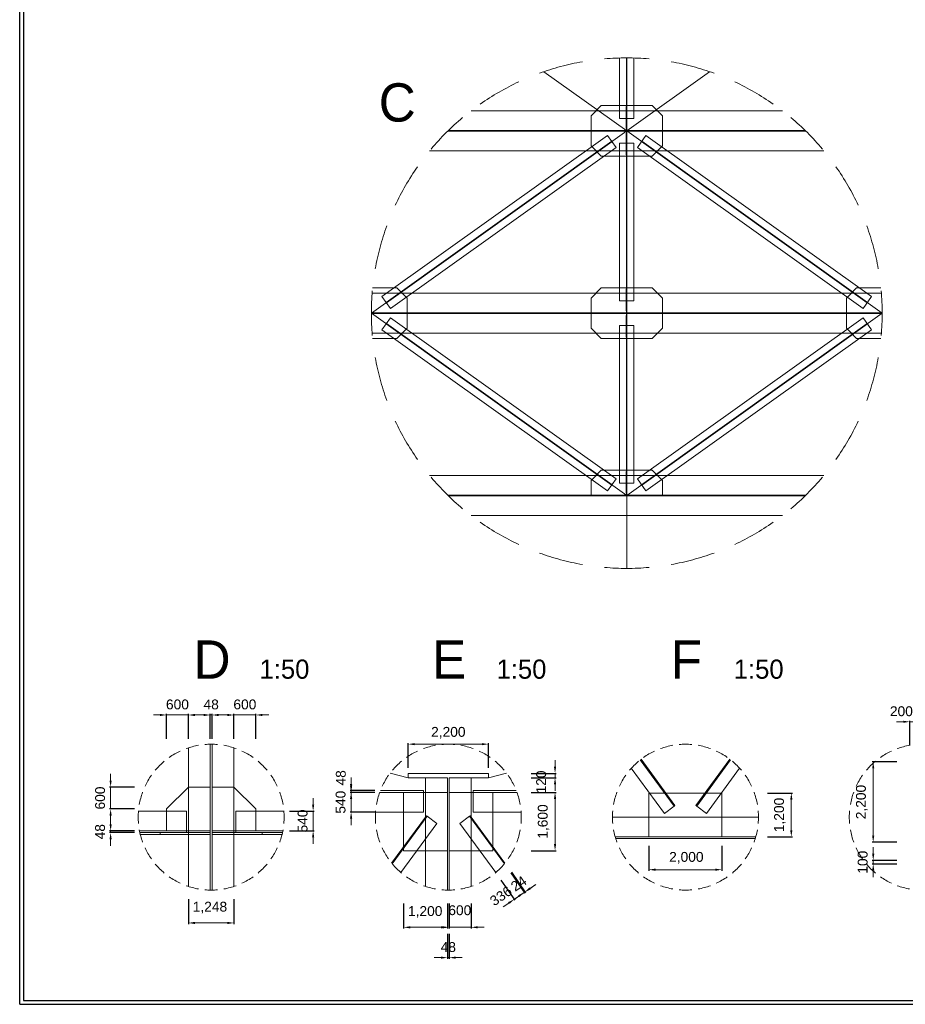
# Model space of a CAD drawing. Header units: metres. Extents: x 674733 to 752233, y -201459 to -147459.
# Tile 1 of 9: x 674733 to 699005, y -201459 to -174459. Entities that reach past the tile are written whole.
import ezdxf
from ezdxf.enums import TextEntityAlignment as Align

# ---------------------------------------------------------------- set-up
doc = ezdxf.new("R2010")
doc.units = ezdxf.units.M
doc.header["$MEASUREMENT"] = 0
doc.layers.get('Defpoints').update_dxf_attribs({"lineweight": 0})
for name, color, linetype, lineweight in [('A-DIM01', 1, 'Continuous', 0), ('Adojoint Line', 1, 'Continuous', 0), ('Concrete', 4, 'Continuous', 0), ('Dimension Line', 2, 'Continuous', 0), ('Steel Girder', 6, 'Continuous', 0), ('Text', 3, 'Continuous', 0)]:
    doc.layers.add(name, color=color, linetype=linetype, lineweight=lineweight)
doc.styles.get("Standard").update_dxf_attribs({"font": 'txt', "height": 5})
doc.styles.add('style2', font='arial.ttf')
doc.styles.add('돋움', font='txt')
doc.dimstyles.new('DIM01', dxfattribs={"dimtxt": 3.5, "dimasz": 0.8, "dimexe": 2, "dimexo": 10, "dimgap": 1.25, "dimtad": 1, "dimdec": 0, "dimzin": 0, "dimtxsty": '돋움', "dimcen": 0.09, "dimclrd": 1, "dimclre": 1, "dimclrt": 256, "dimadec": 0, "dimazin": 0, "dimtfac": 0.072, "dimtdec": 0, "dimtix": 1, "dimtmove": 2, "dimatfit": 3, "dimfxl": 1, "dimtolj": 1, "dimtzin": 0, "dimlwd": -1, "dimarcsym": 0})

# ---------------------------------------------------------------- blocks, each defined once
blk = doc.blocks.new('*U125')
at = {"layer": 'Dimension Line'}
for start, end in [(105, 110), (100, 105), (90, 95), (85, 90), (75, 80), (70, 75), (120, 125), (115, 120), (60, 65), (55, 60), (135, 140), (130, 135), (45, 50), (40, 45), (145, 150), (30, 35), (150, 155), (25, 30), (160, 165), (15, 20), (165, 170), (10, 15), (175, 180), (0, 5), (0, 5), (180, 185), (355, 0), (190, 195), (195, 200), (340, 345), (345, 350), (205, 210), (210, 215), (325, 330), (330, 335), (220, 225), (315, 320), (225, 230), (310, 315), (235, 240), (240, 245), (250, 255), (285, 290), (295, 300), (300, 305), (255, 260), (265, 270), (270, 275), (280, 285)]:
    blk.add_arc((-0.000011, -0.000025, 0.000035), 500, start, end, dxfattribs=at)
blk = doc.blocks.new('*U126')
at = {"layer": 'Steel Girder'}
for p, q in [((-6.000016, 162.499965), (-6.000016, -137.500035)), ((-6.000016, 162.499965), (-0.000016, 162.499965)), ((-6.000016, 12.499965), (-0.000016, 12.499965)), ((-0.000016, 1.499964), (-0.000016, -12.500035)), ((-0.000016, -162.500035), (-0.000016, -12.500035)), ((-0.000016, -12.500035), (5.999984, -12.500035)), ((5.999984, -162.500035), (5.999984, -12.500035)), ((-0.000016, -137.500035), (-6.000016, -137.500035))]:
    blk.add_line(p, q, dxfattribs=at)
blk = doc.blocks.new('*U127')
at = {"layer": 'Steel Girder'}
for p, q in [((-6.000016, -162.500037), (-6.000016, 137.499963)), ((-0.000016, 137.499963), (-6.000016, 137.499963)), ((-0.000016, 162.499963), (-0.000016, 12.499963)), ((5.999984, 162.499963), (5.999984, 12.499963)), ((-0.000016, 12.499963), (5.999984, 12.499963)), ((-0.000016, -1.500036), (-0.000016, 12.499963)), ((-6.000016, -162.500037), (-0.000016, -162.500037))]:
    blk.add_line(p, q, dxfattribs=at)
blk = doc.blocks.new('*D400')
at = {"layer": 'A-DIM01', "color": 1, "lineweight": -2}
for p, q in [((685380.389264, -194976.115962), (685380.389264, -194294.987825)), ((687580.389264, -194976.115962), (687580.389264, -194294.987825))]:
    blk.add_line(p, q, dxfattribs=at)
at = {"layer": 'A-DIM01', "color": 1}
blk.add_line((685560.389264, -194324.987825), (687400.389264, -194324.987825), dxfattribs=at)
for points in [[(685560.389264, -194294.987825), (685560.389264, -194354.987825), (685380.389264, -194324.987825)], [(687400.389264, -194294.987825), (687400.389264, -194354.987825), (687580.389264, -194324.987825)]]:
    blk.add_solid(points, dxfattribs=at)
at = {"layer": 'Defpoints', "color": 0}
for p in [(687580.389264, -194324.987825), (685380.389264, -195126.115962), (687580.389264, -195126.115962)]:
    blk.add_point(p, dxfattribs=at)
at = {"layer": 'A-DIM01', "color": 7, "insert": (686480.389264, -194012.729981), "char_height": 270, "attachment_point": 5, "style": 'style2'}
blk.add_mtext('\\A1;2,200', dxfattribs=at)
blk = doc.blocks.new('*D402')
at = {"layer": 'A-DIM01', "color": 1}
for p, q in [((689405.517401, -194946.115962), (689405.517401, -194766.115962)), ((689405.517401, -195126.115962), (689405.517401, -195246.115962)), ((689405.517401, -195426.115962), (689405.517401, -195606.115962))]:
    blk.add_line(p, q, dxfattribs=at)
at = {"layer": 'A-DIM01', "color": 1, "lineweight": -2}
for p, q in [((688754.389264, -195126.115962), (689435.517401, -195126.115962)), ((688754.389264, -195246.115962), (689435.517401, -195246.115962))]:
    blk.add_line(p, q, dxfattribs=at)
at = {"layer": 'A-DIM01', "color": 1}
for points in [[(689375.517401, -194946.115962), (689435.517401, -194946.115962), (689405.517401, -195126.115962)], [(689375.517401, -195426.115962), (689435.517401, -195426.115962), (689405.517401, -195246.115962)]]:
    blk.add_solid(points, dxfattribs=at)
at = {"layer": 'Defpoints', "color": 0}
for p in [(688604.389264, -195126.115962), (688604.389264, -195246.115962), (689405.517401, -195246.115962)]:
    blk.add_point(p, dxfattribs=at)
at = {"layer": 'A-DIM01', "color": 7, "insert": (689025.759556, -195362.465269), "char_height": 270, "attachment_point": 5, "rotation": 90, "style": 'style2'}
blk.add_mtext('\\A1;120', dxfattribs=at)
blk = doc.blocks.new('*D404')
at = {"layer": 'A-DIM01', "color": 1, "lineweight": -2}
for p, q in [((688754.389264, -195646.115962), (689435.517401, -195646.115962)), ((688754.389264, -197246.115962), (689435.517401, -197246.115962))]:
    blk.add_line(p, q, dxfattribs=at)
at = {"layer": 'A-DIM01', "color": 1}
blk.add_line((689405.517401, -195826.115962), (689405.517401, -197066.115962), dxfattribs=at)
for points in [[(689375.517401, -195826.115962), (689435.517401, -195826.115962), (689405.517401, -195646.115962)], [(689375.517401, -197066.115962), (689435.517401, -197066.115962), (689405.517401, -197246.115962)]]:
    blk.add_solid(points, dxfattribs=at)
at = {"layer": 'Defpoints', "color": 0}
for p in [(688604.389264, -195646.115962), (688604.389264, -197246.115962), (689405.517401, -197246.115962)]:
    blk.add_point(p, dxfattribs=at)
at = {"layer": 'A-DIM01', "color": 7, "insert": (689093.259556, -196446.115962), "char_height": 270, "attachment_point": 5, "rotation": 90, "style": 'style2'}
blk.add_mtext('\\A1;1,600', dxfattribs=at)
blk = doc.blocks.new('*D406')
at = {"layer": 'A-DIM01', "color": 1}
for p, q in [((683816.463231, -195418.115962), (683816.463231, -195238.115962)), ((683816.463231, -195646.115962), (683816.463231, -195598.115962)), ((683816.463231, -195826.115962), (683816.463231, -196006.115962))]:
    blk.add_line(p, q, dxfattribs=at)
at = {"layer": 'A-DIM01', "color": 1, "lineweight": -2}
for p, q in [((684467.591368, -195598.115962), (683786.463231, -195598.115962)), ((684467.591368, -195646.115962), (683786.463231, -195646.115962))]:
    blk.add_line(p, q, dxfattribs=at)
at = {"layer": 'A-DIM01', "color": 1}
for points in [[(683786.463231, -195418.115962), (683846.463231, -195418.115962), (683816.463231, -195598.115962)], [(683786.463231, -195826.115962), (683846.463231, -195826.115962), (683816.463231, -195646.115962)]]:
    blk.add_solid(points, dxfattribs=at)
at = {"layer": 'Defpoints', "color": 0}
for p in [(683816.463231, -195598.115962), (684617.591368, -195598.115962), (684617.591368, -195646.115962)]:
    blk.add_point(p, dxfattribs=at)
at = {"layer": 'A-DIM01', "color": 7, "insert": (683535.221792, -195248.635472), "char_height": 270, "attachment_point": 5, "rotation": 90, "style": 'style2'}
blk.add_mtext('\\A1;48', dxfattribs=at)
blk = doc.blocks.new('*D408')
at = {"layer": 'A-DIM01', "color": 1}
for p, q in [((683816.463231, -195466.115962), (683816.463231, -195286.115962)), ((683816.463231, -196186.115962), (683816.463231, -195646.115962)), ((683816.463231, -196366.115962), (683816.463231, -196546.115962))]:
    blk.add_line(p, q, dxfattribs=at)
at = {"layer": 'A-DIM01', "color": 1, "lineweight": -2}
for p, q in [((684467.591368, -195646.115962), (683786.463231, -195646.115962)), ((684467.591368, -196186.115962), (683786.463231, -196186.115962))]:
    blk.add_line(p, q, dxfattribs=at)
at = {"layer": 'A-DIM01', "color": 1}
for points in [[(683786.463231, -195466.115962), (683846.463231, -195466.115962), (683816.463231, -195646.115962)], [(683786.463231, -196366.115962), (683846.463231, -196366.115962), (683816.463231, -196186.115962)]]:
    blk.add_solid(points, dxfattribs=at)
at = {"layer": 'Defpoints', "color": 0}
for p in [(683816.463231, -195646.115962), (684617.591368, -195646.115962), (684617.591368, -196186.115962)]:
    blk.add_point(p, dxfattribs=at)
at = {"layer": 'A-DIM01', "color": 7, "insert": (683528.608525, -195916.115962), "char_height": 270, "attachment_point": 5, "rotation": 90, "style": 'style2'}
blk.add_mtext('\\A1;540', dxfattribs=at)
blk = doc.blocks.new('*D410')
at = {"layer": 'A-DIM01', "color": 1, "lineweight": -2}
for p, q in [((685256.389264, -198696.115962), (685256.389264, -199377.244099)), ((686456.389264, -198696.115962), (686456.389264, -199377.244099))]:
    blk.add_line(p, q, dxfattribs=at)
at = {"layer": 'A-DIM01', "color": 1}
blk.add_line((685436.389264, -199347.244099), (686276.389264, -199347.244099), dxfattribs=at)
for points in [[(685436.389264, -199317.244099), (685436.389264, -199377.244099), (685256.389264, -199347.244099)], [(686276.389264, -199317.244099), (686276.389264, -199377.244099), (686456.389264, -199347.244099)]]:
    blk.add_solid(points, dxfattribs=at)
at = {"layer": 'Defpoints', "color": 0}
for p in [(685256.389264, -198546.115962), (686456.389264, -198546.115962), (686456.389264, -199347.244099)]:
    blk.add_point(p, dxfattribs=at)
at = {"layer": 'A-DIM01', "color": 7, "insert": (685846.216286, -198926.814358), "char_height": 270, "attachment_point": 5, "style": 'style2'}
blk.add_mtext('\\A1;1,200', dxfattribs=at)
blk = doc.blocks.new('*D412')
at = {"layer": 'A-DIM01', "color": 1, "lineweight": -2}
for p, q in [((686456.389264, -199527.244099), (686456.389264, -200208.372235)), ((686504.389264, -199527.244099), (686504.389264, -200208.372235))]:
    blk.add_line(p, q, dxfattribs=at)
at = {"layer": 'A-DIM01', "color": 1}
for p, q in [((686276.389264, -200178.372235), (686096.389264, -200178.372235)), ((686456.389264, -200178.372235), (686504.389264, -200178.372235)), ((686684.389264, -200178.372235), (686864.389264, -200178.372235))]:
    blk.add_line(p, q, dxfattribs=at)
for points in [[(686276.389264, -200148.372235), (686276.389264, -200208.372235), (686456.389264, -200178.372235)], [(686684.389264, -200148.372235), (686684.389264, -200208.372235), (686504.389264, -200178.372235)]]:
    blk.add_solid(points, dxfattribs=at)
at = {"layer": 'Defpoints', "color": 0}
for p in [(686456.389264, -199377.244099), (686504.389264, -199377.244099), (686504.389264, -200178.372235)]:
    blk.add_point(p, dxfattribs=at)
at = {"layer": 'A-DIM01', "color": 7, "insert": (686480.389264, -199890.517529), "char_height": 270, "attachment_point": 5, "style": 'style2'}
blk.add_mtext('\\A1;48', dxfattribs=at)
blk = doc.blocks.new('*D414')
at = {"layer": 'A-DIM01', "color": 1, "lineweight": -2}
for p, q in [((686504.389264, -198696.115962), (686504.389264, -199377.244099)), ((687104.389264, -198696.115962), (687104.389264, -199377.244099))]:
    blk.add_line(p, q, dxfattribs=at)
at = {"layer": 'A-DIM01', "color": 1}
for p, q in [((686324.389264, -199347.244099), (686144.389264, -199347.244099)), ((686504.389264, -199347.244099), (687104.389264, -199347.244099)), ((687284.389264, -199347.244099), (687464.389264, -199347.244099))]:
    blk.add_line(p, q, dxfattribs=at)
for points in [[(686324.389264, -199317.244099), (686324.389264, -199377.244099), (686504.389264, -199347.244099)], [(687284.389264, -199317.244099), (687284.389264, -199377.244099), (687104.389264, -199347.244099)]]:
    blk.add_solid(points, dxfattribs=at)
at = {"layer": 'Defpoints', "color": 0}
for p in [(686504.389264, -198546.115962), (687104.389264, -198546.115962), (687104.389264, -199347.244099)]:
    blk.add_point(p, dxfattribs=at)
at = {"layer": 'A-DIM01', "color": 7, "insert": (686795.334386, -198880.453597), "char_height": 270, "attachment_point": 5, "style": 'style2'}
blk.add_mtext('\\A1;600', dxfattribs=at)
blk = doc.blocks.new('*D416')
at = {"layer": 'A-DIM01', "color": 1, "lineweight": -2}
for p, q in [((688193.592653, -197853.099383), (688578.324904, -198414.240896)), ((688212.946373, -197838.906655), (688598.109259, -198400.676261))]:
    blk.add_line(p, q, dxfattribs=at)
at = {"layer": 'A-DIM01', "color": 1}
for p, q in [((688729.602348, -198274.147341), (688878.059773, -198172.361325)), ((688581.144923, -198375.933357), (688561.360568, -198389.497992)), ((688412.903143, -198491.284008), (688264.445718, -198593.070024))]:
    blk.add_line(p, q, dxfattribs=at)
for points in [[(688395.938807, -198466.541104), (688429.867479, -198516.026912), (688561.360568, -198389.497992)], [(688712.638012, -198249.404437), (688746.566684, -198298.890245), (688581.144923, -198375.933357)]]:
    blk.add_solid(points, dxfattribs=at)
at = {"layer": 'Defpoints', "color": 0}
for p in [(688108.770973, -197729.384862), (688128.124693, -197715.192135), (688561.360568, -198389.497992)]:
    blk.add_point(p, dxfattribs=at)
at = {"layer": 'A-DIM01', "color": 7, "insert": (688409.779113, -198147.202384), "char_height": 270, "attachment_point": 5, "rotation": 34.4355033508, "style": 'style2'}
blk.add_mtext('\\A1;24', dxfattribs=at)
blk = doc.blocks.new('*D418')
at = {"layer": 'A-DIM01', "color": 1, "lineweight": -2}
for p, q in [((688193.592653, -197853.099383), (688578.755539, -198414.868989)), ((687922.640575, -198051.797574), (688301.774559, -198604.773877))]:
    blk.add_line(p, q, dxfattribs=at)
at = {"layer": 'A-DIM01', "color": 1}
for p, q in [((688561.791203, -198390.126085), (688284.810223, -198580.030972)), ((688710.248628, -198288.340069), (688858.706053, -198186.554052)), ((688136.352798, -198681.816989), (687987.895373, -198783.603005))]:
    blk.add_line(p, q, dxfattribs=at)
for points in [[(688693.284292, -198263.597164), (688727.212964, -198313.082973), (688561.791203, -198390.126085)], [(688119.388462, -198657.074084), (688153.317134, -198706.559893), (688284.810223, -198580.030972)]]:
    blk.add_solid(points, dxfattribs=at)
at = {"layer": 'Defpoints', "color": 0}
for p in [(688108.770973, -197729.384862), (687837.818895, -197928.083053), (688284.810223, -198580.030972)]:
    blk.add_point(p, dxfattribs=at)
at = {"layer": 'A-DIM01', "color": 7, "insert": (687921.996665, -198487.559489), "char_height": 270, "attachment_point": 5, "rotation": 34.4355033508, "style": 'style2'}
blk.add_mtext('\\A1;336', dxfattribs=at)
blk = doc.blocks.new('*D420')
at = {"layer": 'A-DIM01', "color": 1}
for p, q in [((680424.389264, -193525.13183), (680244.389264, -193525.13183)), ((680604.389264, -193525.13183), (681204.389264, -193525.13183)), ((681384.389264, -193525.13183), (681564.389264, -193525.13183))]:
    blk.add_line(p, q, dxfattribs=at)
at = {"layer": 'A-DIM01', "color": 1, "lineweight": -2}
for p, q in [((680604.389264, -194176.259967), (680604.389264, -193495.13183)), ((681204.389264, -194176.259967), (681204.389264, -193495.13183))]:
    blk.add_line(p, q, dxfattribs=at)
at = {"layer": 'A-DIM01', "color": 1}
for points in [[(680424.389264, -193495.13183), (680424.389264, -193555.13183), (680604.389264, -193525.13183)], [(681384.389264, -193495.13183), (681384.389264, -193555.13183), (681204.389264, -193525.13183)]]:
    blk.add_solid(points, dxfattribs=at)
at = {"layer": 'Defpoints', "color": 0}
for p in [(681204.389264, -193525.13183), (680604.389264, -194326.259967), (681204.389264, -194326.259967)]:
    blk.add_point(p, dxfattribs=at)
at = {"layer": 'A-DIM01', "color": 7, "insert": (680904.389264, -193237.277124), "char_height": 270, "attachment_point": 5, "style": 'style2'}
blk.add_mtext('\\A1;600', dxfattribs=at)
blk = doc.blocks.new('*D422')
at = {"layer": 'A-DIM01', "color": 1}
for p, q in [((679776.389264, -193525.13183), (679596.389264, -193525.13183)), ((679956.389264, -193525.13183), (680004.389264, -193525.13183)), ((680184.389264, -193525.13183), (680364.389264, -193525.13183))]:
    blk.add_line(p, q, dxfattribs=at)
at = {"layer": 'A-DIM01', "color": 1, "lineweight": -2}
for p, q in [((679956.389264, -194176.259967), (679956.389264, -193495.13183)), ((680004.389264, -194176.259967), (680004.389264, -193495.13183))]:
    blk.add_line(p, q, dxfattribs=at)
at = {"layer": 'A-DIM01', "color": 1}
for points in [[(679776.389264, -193495.13183), (679776.389264, -193555.13183), (679956.389264, -193525.13183)], [(680184.389264, -193495.13183), (680184.389264, -193555.13183), (680004.389264, -193525.13183)]]:
    blk.add_solid(points, dxfattribs=at)
at = {"layer": 'Defpoints', "color": 0}
for p in [(680004.389264, -193525.13183), (679956.389264, -194326.259967), (680004.389264, -194326.259967)]:
    blk.add_point(p, dxfattribs=at)
at = {"layer": 'A-DIM01', "color": 7, "insert": (679980.389264, -193237.277124), "char_height": 270, "attachment_point": 5, "style": 'style2'}
blk.add_mtext('\\A1;48', dxfattribs=at)
blk = doc.blocks.new('*D424')
at = {"layer": 'A-DIM01', "color": 1}
for p, q in [((678576.389264, -193525.13183), (678396.389264, -193525.13183)), ((678756.389264, -193525.13183), (679356.389264, -193525.13183)), ((679536.389264, -193525.13183), (679716.389264, -193525.13183))]:
    blk.add_line(p, q, dxfattribs=at)
at = {"layer": 'A-DIM01', "color": 1, "lineweight": -2}
for p, q in [((678756.389264, -194176.259967), (678756.389264, -193495.13183)), ((679356.389264, -194176.259967), (679356.389264, -193495.13183))]:
    blk.add_line(p, q, dxfattribs=at)
at = {"layer": 'A-DIM01', "color": 1}
for points in [[(678576.389264, -193495.13183), (678576.389264, -193555.13183), (678756.389264, -193525.13183)], [(679536.389264, -193495.13183), (679536.389264, -193555.13183), (679356.389264, -193525.13183)]]:
    blk.add_solid(points, dxfattribs=at)
at = {"layer": 'Defpoints', "color": 0}
for p in [(679356.389264, -193525.13183), (678756.389264, -194326.259967), (679356.389264, -194326.259967)]:
    blk.add_point(p, dxfattribs=at)
at = {"layer": 'A-DIM01', "color": 7, "insert": (679056.389264, -193237.277124), "char_height": 270, "attachment_point": 5, "style": 'style2'}
blk.add_mtext('\\A1;600', dxfattribs=at)
blk = doc.blocks.new('*D426')
at = {"layer": 'A-DIM01', "color": 1}
for p, q in [((677224.721795, -195322.115962), (677224.721795, -195142.115962)), ((677224.721795, -196102.115962), (677224.721795, -195502.115962)), ((677224.721795, -196282.115962), (677224.721795, -196462.115962))]:
    blk.add_line(p, q, dxfattribs=at)
at = {"layer": 'A-DIM01', "color": 1, "lineweight": -2}
for p, q in [((677875.849932, -195502.115962), (677194.721795, -195502.115962)), ((677875.849932, -196102.115962), (677194.721795, -196102.115962))]:
    blk.add_line(p, q, dxfattribs=at)
at = {"layer": 'A-DIM01', "color": 1}
for points in [[(677194.721795, -195322.115962), (677254.721795, -195322.115962), (677224.721795, -195502.115962)], [(677194.721795, -196282.115962), (677254.721795, -196282.115962), (677224.721795, -196102.115962)]]:
    blk.add_solid(points, dxfattribs=at)
at = {"layer": 'Defpoints', "color": 0}
for p in [(677224.721795, -195502.115962), (678025.849932, -195502.115962), (678025.849932, -196102.115962)]:
    blk.add_point(p, dxfattribs=at)
at = {"layer": 'A-DIM01', "color": 7, "insert": (676936.867089, -195802.115962), "char_height": 270, "attachment_point": 5, "rotation": 90, "style": 'style2'}
blk.add_mtext('\\A1;600', dxfattribs=at)
blk = doc.blocks.new('*D428')
at = {"layer": 'A-DIM01', "color": 1}
for p, q in [((677224.721795, -196522.115962), (677224.721795, -196342.115962)), ((677224.721795, -196750.115962), (677224.721795, -196702.115962)), ((677224.721795, -196930.115962), (677224.721795, -197110.115962))]:
    blk.add_line(p, q, dxfattribs=at)
at = {"layer": 'A-DIM01', "color": 1, "lineweight": -2}
for p, q in [((677875.849932, -196702.115962), (677194.721795, -196702.115962)), ((677875.849932, -196750.115962), (677194.721795, -196750.115962))]:
    blk.add_line(p, q, dxfattribs=at)
at = {"layer": 'A-DIM01', "color": 1}
for points in [[(677194.721795, -196522.115962), (677254.721795, -196522.115962), (677224.721795, -196702.115962)], [(677194.721795, -196930.115962), (677254.721795, -196930.115962), (677224.721795, -196750.115962)]]:
    blk.add_solid(points, dxfattribs=at)
at = {"layer": 'Defpoints', "color": 0}
for p in [(677224.721795, -196702.115962), (678025.849932, -196702.115962), (678025.849932, -196750.115962)]:
    blk.add_point(p, dxfattribs=at)
at = {"layer": 'A-DIM01', "color": 7, "insert": (676936.867089, -196726.115962), "char_height": 270, "attachment_point": 5, "rotation": 90, "style": 'style2'}
blk.add_mtext('\\A1;48', dxfattribs=at)
blk = doc.blocks.new('*D430')
at = {"layer": 'A-DIM01', "color": 1}
for p, q in [((682774.782059, -195982.115962), (682774.782059, -195802.115962)), ((682774.782059, -196162.115962), (682774.782059, -196702.115962)), ((682774.782059, -196882.115962), (682774.782059, -197062.115962))]:
    blk.add_line(p, q, dxfattribs=at)
at = {"layer": 'A-DIM01', "color": 1, "lineweight": -2}
for p, q in [((682123.653923, -196162.115962), (682804.782059, -196162.115962)), ((682123.653923, -196702.115962), (682804.782059, -196702.115962))]:
    blk.add_line(p, q, dxfattribs=at)
at = {"layer": 'A-DIM01', "color": 1}
for points in [[(682744.782059, -195982.115962), (682804.782059, -195982.115962), (682774.782059, -196162.115962)], [(682744.782059, -196882.115962), (682804.782059, -196882.115962), (682774.782059, -196702.115962)]]:
    blk.add_solid(points, dxfattribs=at)
at = {"layer": 'Defpoints', "color": 0}
for p in [(681973.653923, -196162.115962), (681973.653923, -196702.115962), (682774.782059, -196702.115962)]:
    blk.add_point(p, dxfattribs=at)
at = {"layer": 'A-DIM01', "color": 7, "insert": (682486.927353, -196432.115962), "char_height": 270, "attachment_point": 5, "rotation": 90, "style": 'style2'}
blk.add_mtext('\\A1;540', dxfattribs=at)
blk = doc.blocks.new('*D432')
at = {"layer": 'A-DIM01', "color": 1, "lineweight": -2}
for p, q in [((679356.389264, -198576.280165), (679356.389264, -199257.408302)), ((680604.389264, -198576.280165), (680604.389264, -199257.408302))]:
    blk.add_line(p, q, dxfattribs=at)
at = {"layer": 'A-DIM01', "color": 1}
blk.add_line((679536.389264, -199227.408302), (680424.389264, -199227.408302), dxfattribs=at)
for points in [[(679536.389264, -199197.408302), (679536.389264, -199257.408302), (679356.389264, -199227.408302)], [(680424.389264, -199197.408302), (680424.389264, -199257.408302), (680604.389264, -199227.408302)]]:
    blk.add_solid(points, dxfattribs=at)
at = {"layer": 'Defpoints', "color": 0}
for p in [(679356.389264, -198426.280165), (680604.389264, -198426.280165), (680604.389264, -199227.408302)]:
    blk.add_point(p, dxfattribs=at)
at = {"layer": 'A-DIM01', "color": 7, "insert": (679946.93656, -198806.978561), "char_height": 270, "attachment_point": 5, "style": 'style2'}
blk.add_mtext('\\A1;1,248', dxfattribs=at)
blk = doc.blocks.new('*D434')
at = {"layer": 'A-DIM01', "color": 1, "lineweight": -2}
for p, q in [((691980.389267, -197116.115962), (691980.389267, -197797.244099)), ((693980.389267, -197116.115962), (693980.389267, -197797.244099))]:
    blk.add_line(p, q, dxfattribs=at)
at = {"layer": 'A-DIM01', "color": 1}
blk.add_line((692160.389267, -197767.244099), (693800.389267, -197767.244099), dxfattribs=at)
for points in [[(692160.389267, -197737.244099), (692160.389267, -197797.244099), (691980.389267, -197767.244099)], [(693800.389267, -197737.244099), (693800.389267, -197797.244099), (693980.389267, -197767.244099)]]:
    blk.add_solid(points, dxfattribs=at)
at = {"layer": 'Defpoints', "color": 0}
for p in [(691980.389267, -196966.115962), (693980.389267, -196966.115962), (693980.389267, -197767.244099)]:
    blk.add_point(p, dxfattribs=at)
at = {"layer": 'A-DIM01', "color": 7, "insert": (693004.362977, -197441.011109), "char_height": 270, "attachment_point": 5, "style": 'style2'}
blk.add_mtext('\\A1;2,000', dxfattribs=at)
blk = doc.blocks.new('*D436')
at = {"layer": 'A-DIM01', "color": 1, "lineweight": -2}
for p, q in [((695230.389267, -195666.115962), (695911.517403, -195666.115962)), ((695230.389267, -196866.115962), (695911.517403, -196866.115962))]:
    blk.add_line(p, q, dxfattribs=at)
at = {"layer": 'A-DIM01', "color": 1}
blk.add_line((695881.517403, -195846.115962), (695881.517403, -196686.115962), dxfattribs=at)
for points in [[(695851.517403, -195846.115962), (695911.517403, -195846.115962), (695881.517403, -195666.115962)], [(695851.517403, -196686.115962), (695911.517403, -196686.115962), (695881.517403, -196866.115962)]]:
    blk.add_solid(points, dxfattribs=at)
at = {"layer": 'Defpoints', "color": 0}
for p in [(695080.389267, -195666.115962), (695080.389267, -196866.115962), (695881.517403, -196866.115962)]:
    blk.add_point(p, dxfattribs=at)
at = {"layer": 'A-DIM01', "color": 7, "insert": (695569.259559, -196266.115962), "char_height": 270, "attachment_point": 5, "rotation": 90, "style": 'style2'}
blk.add_mtext('\\A1;1,200', dxfattribs=at)
blk = doc.blocks.new('*D438')
at = {"layer": 'A-DIM01', "color": 1}
for p, q in [((698946.946066, -193711.042575), (698766.946066, -193711.042575)), ((699126.946066, -193711.042575), (699326.946066, -193711.042575)), ((699506.946066, -193711.042575), (699686.946066, -193711.042575))]:
    blk.add_line(p, q, dxfattribs=at)
at = {"layer": 'A-DIM01', "color": 1, "lineweight": -2}
for p, q in [((699126.946066, -194362.170712), (699126.946066, -193681.042575)), ((699326.946066, -194362.170712), (699326.946066, -193681.042575))]:
    blk.add_line(p, q, dxfattribs=at)
at = {"layer": 'A-DIM01', "color": 1}
for points in [[(698946.946066, -193681.042575), (698946.946066, -193741.042575), (699126.946066, -193711.042575)], [(699506.946066, -193681.042575), (699506.946066, -193741.042575), (699326.946066, -193711.042575)]]:
    blk.add_solid(points, dxfattribs=at)
at = {"layer": 'Defpoints', "color": 0}
for p in [(699326.946066, -193711.042575), (699126.946066, -194512.170712), (699326.946066, -194512.170712)]:
    blk.add_point(p, dxfattribs=at)
at = {"layer": 'A-DIM01', "color": 7, "insert": (698898.208714, -193423.187868), "char_height": 270, "attachment_point": 5, "style": 'style2'}
blk.add_mtext('\\A1;200', dxfattribs=at)
blk = doc.blocks.new('*D450')
at = {"layer": 'A-DIM01', "color": 1, "lineweight": -2}
for p, q in [((698776.946066, -194812.170712), (698095.81793, -194812.170712)), ((698776.946066, -197012.170712), (698095.81793, -197012.170712))]:
    blk.add_line(p, q, dxfattribs=at)
at = {"layer": 'A-DIM01', "color": 1}
blk.add_line((698125.81793, -196832.170712), (698125.81793, -194992.170712), dxfattribs=at)
for points in [[(698095.81793, -194992.170712), (698155.81793, -194992.170712), (698125.81793, -194812.170712)], [(698095.81793, -196832.170712), (698155.81793, -196832.170712), (698125.81793, -197012.170712)]]:
    blk.add_solid(points, dxfattribs=at)
at = {"layer": 'Defpoints', "color": 0}
for p in [(698125.81793, -194812.170712), (698926.946066, -194812.170712), (698926.946066, -197012.170712)]:
    blk.add_point(p, dxfattribs=at)
at = {"layer": 'A-DIM01', "color": 7, "insert": (697813.560085, -195912.170712), "char_height": 270, "attachment_point": 5, "rotation": 90, "style": 'style2'}
blk.add_mtext('\\A1;2,200', dxfattribs=at)
blk = doc.blocks.new('*D452')
at = {"layer": 'A-DIM01', "color": 1}
for p, q in [((698125.81793, -197332.170712), (698125.81793, -197152.170712)), ((698125.81793, -197612.170712), (698125.81793, -197512.170712)), ((698125.81793, -197792.170712), (698125.81793, -197972.170712))]:
    blk.add_line(p, q, dxfattribs=at)
at = {"layer": 'A-DIM01', "color": 1, "lineweight": -2}
for p, q in [((698776.946066, -197512.170712), (698095.81793, -197512.170712)), ((698776.946066, -197612.170712), (698095.81793, -197612.170712))]:
    blk.add_line(p, q, dxfattribs=at)
at = {"layer": 'A-DIM01', "color": 1}
for points in [[(698095.81793, -197332.170712), (698155.81793, -197332.170712), (698125.81793, -197512.170712)], [(698095.81793, -197792.170712), (698155.81793, -197792.170712), (698125.81793, -197612.170712)]]:
    blk.add_solid(points, dxfattribs=at)
at = {"layer": 'Defpoints', "color": 0}
for p in [(698125.81793, -197512.170712), (698926.946066, -197512.170712), (698926.946066, -197612.170712)]:
    blk.add_point(p, dxfattribs=at)
at = {"layer": 'A-DIM01', "color": 7, "insert": (697837.963223, -197562.170712), "char_height": 270, "attachment_point": 5, "rotation": 90, "style": 'style2'}
blk.add_mtext('\\A1;100', dxfattribs=at)

msp = doc.modelspace()

# ---------------------------------------------------------------- linework, layer by layer
for p, q in [((674732.93221, -201458.579537), (674732.93221, -147458.579537)), ((674832.93221, -147558.579537), (674832.93221, -201358.579537)), ((674832.93221, -201358.579537), (752132.93221, -201358.579537)), ((674732.93221, -201458.579537), (752232.93221, -201458.579537))]:
    msp.add_line(p, q)
at = {"layer": 'Adojoint Line'}
for p, q in [((691371.060872, -189505.441118), (691371.060872, -175505.441118)), ((689100.790602, -175883.819497), (691371.060872, -177505.441118)), ((693641.331142, -175883.819497), (691371.060872, -177505.441118)), ((686472.081386, -177505.441118), (696270.040357, -177505.441118)), ((691371.060872, -177505.441118), (696270.040357, -177505.441118))]:
    msp.add_line(p, q, dxfattribs=at)
at = {"layer": 'Adojoint Line', "flags": 128}
for points in [[(684371.060872, -182505.441118), (691371.060872, -177505.441118), (698371.060872, -182505.441118)], [(684371.060872, -182505.441118), (691371.060872, -187505.441118), (698371.060872, -182505.441118)]]:
    msp.add_lwpolyline(points, dxfattribs=at)
at = {"layer": 'Concrete', "ltscale": 4}
for p, q in [((684883.554456, -195121.90726), (685380.389264, -195246.115962)), ((687580.389264, -195246.115962), (688077.224071, -195121.90726))]:
    msp.add_line(p, q, dxfattribs=at)
at = {"layer": 'Dimension Line'}
for start, end in [(105, 110), (100, 105), (90, 95), (85, 90), (75, 80), (70, 75), (115, 120), (60, 65), (120, 125), (55, 60), (130, 135), (45, 50), (135, 140), (40, 45), (145, 150), (30, 35), (150, 155), (25, 30), (160, 165), (15, 20), (165, 170), (10, 15), (175, 180), (0, 5), (0, 5), (180, 185), (355, 0), (190, 195), (345, 350), (195, 200), (340, 345), (205, 210), (330, 335), (210, 215), (325, 330), (220, 225), (315, 320), (225, 230), (310, 315), (235, 240), (300, 305), (240, 245), (295, 300), (250, 255), (255, 260), (280, 285), (285, 290), (265, 270), (270, 275)]:
    msp.add_arc((691371.060872, -182505.441118), 7000, start, end, dxfattribs=at)
at = {"layer": 'Steel Girder', "ltscale": 2}
for p, q in [((691173.070973, -177165.441119), (691173.070973, -175508.241678)), ((691365.060872, -177165.441119), (691365.060872, -175505.44369)), ((691377.060872, -177165.441119), (691377.060872, -175505.44369)), ((691569.050771, -177165.441119), (691569.050771, -175508.241678)), ((690391.060872, -177093.441121), (690671.060872, -176813.441121)), ((690671.060872, -176813.441121), (692071.060872, -176813.441121)), ((692071.060872, -176813.441121), (692351.060872, -177093.441121)), ((687105.208085, -176955.441118), (695636.913659, -176955.441118)), ((690391.060872, -177493.441121), (690391.060872, -177093.441121)), ((692351.060872, -177093.441121), (692351.060872, -177493.441121)), ((691173.070973, -177165.441119), (691569.050771, -177165.441119)), ((684662.626043, -182051.399565), (690847.000423, -177633.989291)), ((686459.863869, -177517.441118), (696282.257875, -177517.441118)), ((686484.358917, -177493.441118), (696257.762827, -177493.441118)), ((692351.060872, -177493.441121), (690391.060872, -177493.441121)), ((692351.060872, -177517.441126), (690391.060872, -177517.441126)), ((690391.060872, -177517.441126), (690391.060872, -177917.441126)), ((690847.000423, -177633.989291), (691079.495701, -177959.482679)), ((691895.121321, -177633.989291), (691662.626043, -177959.482679)), ((698079.495701, -182051.399565), (691895.121321, -177633.989291)), ((692351.060872, -177917.441126), (692351.060872, -177517.441126)), ((684775.386253, -182209.263858), (690959.760633, -177791.853584)), ((684782.361111, -182219.02866), (690966.735491, -177801.618386)), ((690391.060872, -177917.441126), (690671.060872, -178197.441126)), ((691173.070973, -177845.441119), (691569.050771, -177845.441119)), ((691173.070973, -182165.441119), (691173.070973, -177845.441119)), ((691353.060872, -177867.441121), (691365.060872, -177867.441121)), ((691365.060872, -182165.441119), (691365.060872, -177845.441119)), ((691377.060872, -182165.441119), (691377.060872, -177845.441119)), ((691569.050771, -182165.441119), (691569.050771, -177845.441119)), ((697959.760633, -182219.02866), (691775.386253, -177801.618386)), ((697966.735491, -182209.263858), (691782.361111, -177791.853584)), ((692071.060872, -178197.441126), (692351.060872, -177917.441126)), ((684895.121321, -182376.892953), (691079.495701, -177959.482679)), ((685967.589765, -178055.441118), (696774.531979, -178055.441118)), ((690671.060872, -178197.441126), (692071.060872, -178197.441126)), ((697847.000423, -182376.892953), (691662.626043, -177959.482679)), ((684392.701466, -181955.441118), (698349.420278, -181955.441118)), ((684405.349422, -181813.441121), (685071.060872, -181813.441121)), ((685071.060872, -181813.441121), (685351.060872, -182093.441121)), ((690391.060872, -182093.441121), (690671.060872, -181813.441121)), ((690671.060872, -181813.441121), (692071.060872, -181813.441121)), ((691371.060872, -181955.441118), (691371.060872, -183055.441118)), ((692071.060872, -181813.441121), (692351.060872, -182093.441121)), ((697391.060872, -182093.441121), (697671.060872, -181813.441121)), ((697671.060872, -181813.441121), (698336.772322, -181813.441121)), ((684662.626043, -182051.399565), (684895.121321, -182376.892953)), ((685351.060872, -182093.441121), (685351.060872, -182493.441121)), ((690391.060872, -182493.441121), (690391.060872, -182093.441121)), ((691173.070973, -182165.441119), (691569.050771, -182165.441119)), ((692351.060872, -182093.441121), (692351.060872, -182493.441121)), ((697391.060872, -182493.441121), (697391.060872, -182093.441121)), ((698079.495701, -182051.399565), (697847.000423, -182376.892953)), ((684371.071158, -182493.441118), (698371.050586, -182493.441118)), ((685351.060872, -182493.441121), (684371.071158, -182493.441121)), ((684371.071158, -182517.441118), (698371.050586, -182517.441118)), ((685351.060872, -182517.441126), (684371.071158, -182517.441126)), ((685351.060872, -182917.441126), (685351.060872, -182517.441126)), ((692351.060872, -182493.441121), (690391.060872, -182493.441121)), ((692351.060872, -182517.441126), (690391.060872, -182517.441126)), ((690391.060872, -182517.441126), (690391.060872, -182917.441126)), ((692351.060872, -182917.441126), (692351.060872, -182517.441126)), ((698371.050586, -182493.441121), (697391.060872, -182493.441121)), ((698371.050586, -182517.441126), (697391.060872, -182517.441126)), ((697391.060872, -182517.441126), (697391.060872, -182917.441126)), ((684662.626043, -182959.482682), (684895.121321, -182633.989294)), ((684895.121321, -182633.989294), (691079.495701, -187051.399568)), ((697847.000423, -182633.989294), (691662.626043, -187051.399568)), ((698079.495701, -182959.482682), (697847.000423, -182633.989294)), ((684392.701466, -183055.441118), (698349.420278, -183055.441118)), ((684662.626043, -182959.482682), (690847.000423, -187376.892956)), ((684775.386253, -182801.618389), (690959.760633, -187219.028663)), ((684782.361111, -182791.853587), (690966.735491, -187209.263861)), ((685071.060872, -183197.441126), (685351.060872, -182917.441126)), ((690391.060872, -182917.441126), (690671.060872, -183197.441126)), ((691173.070973, -182845.441119), (691569.050771, -182845.441119)), ((691173.070973, -187165.441119), (691173.070973, -182845.441119)), ((691365.060872, -187165.441119), (691365.060872, -182845.441119)), ((691377.060872, -187165.441119), (691377.060872, -182845.441119)), ((691569.050771, -187165.441119), (691569.050771, -182845.441119)), ((697959.760633, -182791.853587), (691775.386253, -187209.263861)), ((697966.735491, -182801.618389), (691782.361111, -187219.028663)), ((698079.495701, -182959.482682), (691895.121321, -187376.892956)), ((692071.060872, -183197.441126), (692351.060872, -182917.441126)), ((697391.060872, -182917.441126), (697671.060872, -183197.441126)), ((684405.349423, -183197.441126), (685071.060872, -183197.441126)), ((690671.060872, -183197.441126), (692071.060872, -183197.441126)), ((697671.060872, -183197.441126), (698336.772321, -183197.441126)), ((690391.060872, -187093.441121), (690671.060872, -186813.441121)), ((690671.060872, -186813.441121), (692071.060872, -186813.441121)), ((692071.060872, -186813.441121), (692351.060872, -187093.441121)), ((685967.589765, -186955.441118), (696774.531979, -186955.441118)), ((690391.060872, -187493.441121), (690391.060872, -187093.441121)), ((690847.000423, -187376.892956), (691079.495701, -187051.399568)), ((691895.121321, -187376.892956), (691662.626043, -187051.399568)), ((692351.060872, -187093.441121), (692351.060872, -187493.441121)), ((691173.070973, -187165.441119), (691569.050771, -187165.441119)), ((686459.863869, -187493.441118), (696282.257875, -187493.441118)), ((686484.358917, -187517.441118), (696257.762827, -187517.441118)), ((692351.060872, -187493.441121), (690391.060872, -187493.441121)), ((687105.208085, -188055.441118), (695636.913659, -188055.441118))]:
    msp.add_line(p, q, dxfattribs=at)
at = {"layer": 'Steel Girder', "ltscale": 4}
for p, q in [((679956.389264, -198325.971957), (679956.389264, -194326.259967)), ((680004.389264, -194326.259967), (680004.389264, -198325.971957)), ((679356.389264, -194425.951758), (679356.389264, -198226.280165)), ((680604.389264, -194425.951758), (680604.389264, -198226.280165)), ((691742.607534, -194755.161987), (692673.035547, -196023.927459)), ((691761.555536, -194740.416008), (692692.389266, -196009.734731)), ((694199.222995, -194740.41601), (693268.389267, -196009.734731)), ((694218.170997, -194755.16199), (693287.742987, -196023.927459)), ((685380.389264, -195246.115962), (685380.389264, -195126.115962)), ((685380.389264, -195126.115962), (687580.389264, -195126.115962)), ((687580.389264, -195126.115962), (687580.389264, -195246.115962)), ((691495.469914, -194986.33444), (692402.083468, -196222.62565)), ((694465.308616, -194986.334444), (693558.695065, -196222.62565)), ((686456.389264, -195246.115962), (685380.389264, -195246.115962)), ((685856.389264, -195246.115962), (685856.389264, -198226.280165)), ((686456.389264, -198325.971957), (686456.389264, -195246.115962)), ((687580.389264, -195246.115962), (686504.389264, -195246.115962)), ((686504.389264, -195246.115962), (686504.389264, -198325.971957)), ((687104.389264, -195246.115962), (687104.389264, -198226.280165)), ((678756.389264, -196102.115962), (679356.389264, -195502.115962)), ((679356.389264, -195502.115962), (679956.389264, -195502.115962)), ((680604.389264, -195502.115962), (680004.389264, -195502.115962)), ((681204.389264, -196102.115962), (680604.389264, -195502.115962)), ((684599.538393, -195646.115962), (685256.389264, -195646.115962)), ((685800.389261, -195598.115962), (684617.591368, -195598.115962)), ((685256.389264, -195646.115962), (685256.389264, -197246.115962)), ((686456.389264, -195646.115962), (685256.389264, -195646.115962)), ((685800.389261, -196186.115962), (685800.389261, -195598.115962)), ((686504.389264, -195646.115962), (687704.389264, -195646.115962)), ((687160.389261, -195598.115962), (687160.389261, -196186.115962)), ((688343.187159, -195598.115962), (687160.389261, -195598.115962)), ((687704.389264, -195646.115962), (687704.389264, -197246.115962)), ((687704.389264, -195646.115962), (688361.240135, -195646.115962)), ((691980.389267, -195666.115962), (693980.389267, -195666.115962)), ((691980.389267, -195666.115962), (691980.389267, -196866.115962)), ((693980.389267, -195666.115962), (693980.389267, -196866.115962)), ((692673.035547, -196023.927459), (692692.389266, -196009.734731)), ((693287.742987, -196023.927459), (693268.389267, -196009.734731)), ((677987.124605, -196162.115962), (679300.389261, -196162.115962)), ((678756.389264, -196702.115962), (678756.389264, -196102.115962)), ((679300.389261, -196162.115962), (679300.389261, -196750.115962)), ((680660.389261, -196750.115962), (680660.389261, -196162.115962)), ((680660.389261, -196162.115962), (681973.653923, -196162.115962)), ((681204.389264, -196702.115962), (681204.389264, -196102.115962)), ((684485.295281, -196186.115962), (685800.389261, -196186.115962)), ((685878.083465, -196289.606274), (684927.257139, -197586.187628)), ((685897.437185, -196303.799002), (685878.083465, -196289.606274)), ((687063.341342, -196303.799002), (687082.695062, -196289.606274)), ((687082.695062, -196289.606274), (688033.521388, -197586.187628)), ((687160.389261, -196186.115962), (688475.483247, -196186.115962)), ((692402.083468, -196222.62565), (692673.035547, -196023.927459)), ((693558.695065, -196222.62565), (693287.742987, -196023.927459)), ((685897.437185, -196303.799002), (684942.983003, -197605.327433)), ((686168.389264, -196502.497193), (685182.095999, -197847.442554)), ((686168.389264, -196502.497193), (685897.437185, -196303.799002)), ((686792.389264, -196502.497193), (687063.341342, -196303.799002)), ((686792.389264, -196502.497193), (687778.682528, -197847.442554)), ((687063.341342, -196303.799002), (688017.795525, -197605.327433)), ((690980.389264, -196326.115962), (694980.389264, -196326.115962)), ((678016.051207, -196702.115962), (678756.389264, -196702.115962)), ((679300.389261, -196750.115962), (678025.849932, -196750.115962)), ((678580.389264, -196750.115962), (678025.849932, -196750.115962)), ((678036.883154, -196798.115962), (679956.389264, -196798.115962)), ((679956.389264, -196750.115962), (678580.389264, -196750.115962)), ((678580.389264, -196750.115962), (678580.389264, -196798.115962)), ((679956.389264, -196702.115962), (678756.389264, -196702.115962)), ((680004.389264, -196702.115962), (681204.389264, -196702.115962)), ((680004.389264, -196750.115962), (681380.389264, -196750.115962)), ((681923.895374, -196798.115962), (680004.389264, -196798.115962)), ((681934.928596, -196750.115962), (680660.389261, -196750.115962)), ((681204.389264, -196702.115962), (681944.72732, -196702.115962)), ((681380.389264, -196750.115962), (681934.928596, -196750.115962)), ((681380.389264, -196750.115962), (681380.389264, -196798.115962)), ((691054.66862, -196866.115962), (694906.109908, -196866.115962)), ((694892.000103, -196914.115962), (691068.778425, -196914.115962)), ((685256.389264, -197246.115962), (686456.389264, -197246.115962)), ((687704.389264, -197246.115962), (686504.389264, -197246.115962))]:
    msp.add_line(p, q, dxfattribs=at)

# ---------------------------------------------------------------- block references
at = {"layer": 'Dimension Line', "xscale": 4, "yscale": 4, "zscale": 4}
for p in [(679980.389309, -196326.115863), (686480.389309, -196326.115863), (692980.389309, -196326.115863), (699469.917241, -196326.104753)]:
    msp.add_blockref('*U125', p, dxfattribs=at)
at = {"layer": 'Steel Girder', "ltscale": 2, "xscale": 2, "yscale": 2, "zscale": 2}
for name, p in [('*U126', (691365.060903, -177168.441047)), ('*U127', (691365.060903, -177842.441047)), ('*U126', (691365.060903, -182168.441047)), ('*U126', (691365.060903, -187168.441047))]:
    msp.add_blockref(name, p, dxfattribs=at)
at = {"layer": 'Steel Girder', "ltscale": 2, "extrusion": (0, 0, -1), "xscale": 2, "yscale": 2, "zscale": 2, "rotation": 180}
msp.add_blockref('*U126', (-691365.060903, -182842.441192), dxfattribs=at)

# ---------------------------------------------------------------- texts
at = {"layer": 'Text'}
for s, height, p in [('C', 1050, (685079.432695, -177252.741544)), ('D', 1050, (680004.125953, -192530.075774)), ('E', 1050, (686504.125953, -192530.075774)), ('F', 1050, (693004.125953, -192530.075774)), ('1:50', 525, (681989.465057, -192530.060219)), ('1:50', 525, (688485.974367, -192530.056516)), ('1:50', 525, (694986.672505, -192530.057256))]:
    msp.add_text(s, height=height, rotation=359.939213, dxfattribs=at).set_placement(p, align=Align.CENTER)

# ---------------------------------------------------------------- dimensions: what is measured, and where the dimension line sits
at = {"layer": 'A-DIM01', "color": 1}
for base, p1, p2, picture, middle in [((679356.389264, -193525.13183), (678756.389264, -194326.259967), (679356.389264, -194326.259967), '*D424', (679056.389264, -193237.277124)), ((680004.389264, -193525.13183), (679956.389264, -194326.259967), (680004.389264, -194326.259967), '*D422', (679980.389264, -193237.277124)), ((681204.389264, -193525.13183), (680604.389264, -194326.259967), (681204.389264, -194326.259967), '*D420', (680904.389264, -193237.277124)), ((687580.389264, -194324.987825), (685380.389264, -195126.115962), (687580.389264, -195126.115962), '*D400', (686480.389264, -194012.729981)), ((686504.389264, -200178.372235), (686456.389264, -199377.244099), (686504.389264, -199377.244099), '*D412', (686480.389264, -199890.517529))]:
    dim = msp.add_linear_dim(base=base, p1=p1, p2=p2, dimstyle='DIM01', override={"dimscale": 30, "dimtxt": 9, "dimasz": 6, "dimexe": 1, "dimexo": 5, "dimgap": 5, "dimdsep": 46, "dimlunit": 6, "dimtxsty": 'style2', "dimclrt": 7}, dxfattribs=at)
    dim.commit()
    dim.dimension.update_dxf_attribs({"geometry": picture, "text_midpoint": middle})
for base, p1, p2, picture, middle in [((699326.946066, -193711.042575), (699126.946066, -194512.170712), (699326.946066, -194512.170712), '*D438', (698898.208714, -193423.187868)), ((693980.389267, -197767.244099), (691980.389267, -196966.115962), (693980.389267, -196966.115962), '*D434', (693004.362977, -197441.011109)), ((680604.389264, -199227.408302), (679356.389264, -198426.280165), (680604.389264, -198426.280165), '*D432', (679946.93656, -198806.978561)), ((686456.389264, -199347.244099), (685256.389264, -198546.115962), (686456.389264, -198546.115962), '*D410', (685846.216286, -198926.814358)), ((687104.389264, -199347.244099), (686504.389264, -198546.115962), (687104.389264, -198546.115962), '*D414', (686795.334386, -198880.453597))]:
    dim = msp.add_linear_dim(base=base, p1=p1, p2=p2, dimstyle='DIM01', override={"dimscale": 30, "dimtxt": 9, "dimasz": 6, "dimexe": 1, "dimexo": 5, "dimgap": 5, "dimdsep": 46, "dimlunit": 6, "dimtxsty": 'style2', "dimclrt": 7}, dxfattribs=at)
    dim.commit()
    dim.dimension.update_dxf_attribs({"geometry": picture, "text_midpoint": middle, "dimtype": 160})
for base, p1, p2, angle, picture, middle in [((689405.517401, -195246.115962), (688604.389264, -195126.115962), (688604.389264, -195246.115962), 270, '*D402', (689025.759556, -195362.465269)), ((683816.463231, -195598.115962), (684617.591368, -195646.115962), (684617.591368, -195598.115962), 90, '*D406', (683535.221792, -195248.635472)), ((688284.810223, -198580.030972), (688108.770973, -197729.384862), (687837.818895, -197928.083053), 214.435482, '*D418', (687921.996665, -198487.559489))]:
    dim = msp.add_linear_dim(base=base, p1=p1, p2=p2, angle=angle, dimstyle='DIM01', override={"dimscale": 30, "dimtxt": 9, "dimasz": 6, "dimexe": 1, "dimexo": 5, "dimgap": 5, "dimdsep": 46, "dimlunit": 6, "dimtxsty": 'style2', "dimclrt": 7}, dxfattribs=at)
    dim.commit()
    dim.dimension.update_dxf_attribs({"geometry": picture, "text_midpoint": middle, "dimtype": 160})
for base, p1, p2, angle, picture, middle in [((698125.81793, -194812.170712), (698926.946066, -197012.170712), (698926.946066, -194812.170712), 90, '*D450', (697813.560085, -195912.170712)), ((677224.721795, -195502.115962), (678025.849932, -196102.115962), (678025.849932, -195502.115962), 90, '*D426', (676936.867089, -195802.115962)), ((683816.463231, -195646.115962), (684617.591368, -196186.115962), (684617.591368, -195646.115962), 90, '*D408', (683528.608525, -195916.115962)), ((689405.517401, -197246.115962), (688604.389264, -195646.115962), (688604.389264, -197246.115962), 270, '*D404', (689093.259556, -196446.115962)), ((695881.517403, -196866.115962), (695080.389267, -195666.115962), (695080.389267, -196866.115962), 270, '*D436', (695569.259559, -196266.115962)), ((682774.782059, -196702.115962), (681973.653923, -196162.115962), (681973.653923, -196702.115962), 270, '*D430', (682486.927353, -196432.115962)), ((677224.721795, -196702.115962), (678025.849932, -196750.115962), (678025.849932, -196702.115962), 90, '*D428', (676936.867089, -196726.115962)), ((698125.81793, -197512.170712), (698926.946066, -197612.170712), (698926.946066, -197512.170712), 90, '*D452', (697837.963223, -197562.170712)), ((688561.360568, -198389.497992), (688128.124693, -197715.192135), (688108.770973, -197729.384862), 214.435482, '*D416', (688409.779113, -198147.202384))]:
    dim = msp.add_linear_dim(base=base, p1=p1, p2=p2, angle=angle, dimstyle='DIM01', override={"dimscale": 30, "dimtxt": 9, "dimasz": 6, "dimexe": 1, "dimexo": 5, "dimgap": 5, "dimdsep": 46, "dimlunit": 6, "dimtxsty": 'style2', "dimclrt": 7}, dxfattribs=at)
    dim.commit()
    dim.dimension.update_dxf_attribs({"geometry": picture, "text_midpoint": middle})

doc.saveas('drawing.dxf')
